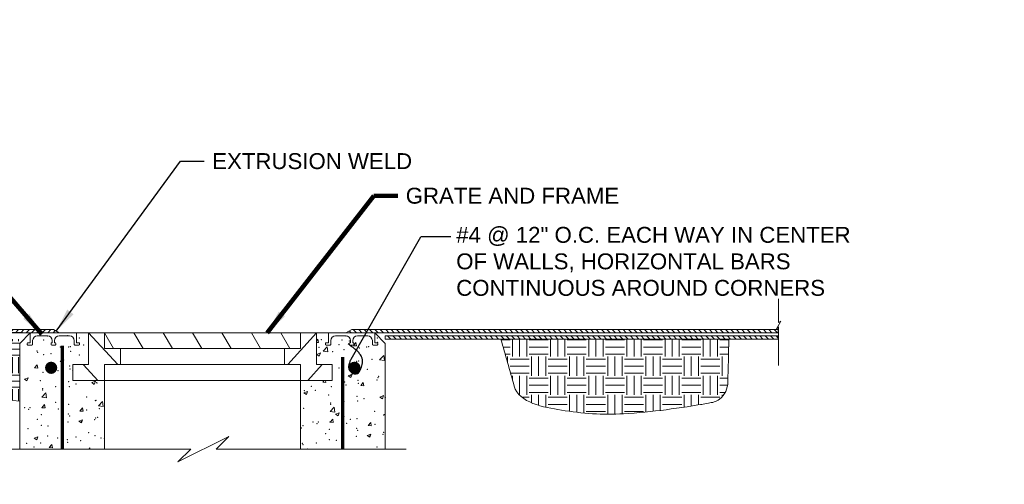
# Model space of a CAD drawing. Header units: feet. Extents: x -1473 to -1113, y 346 to 592.
# Tile 11 of 18: x -1297 to -1204, y 412 to 455. Entities that reach past the tile are written whole.
import ezdxf

# ---------------------------------------------------------------- set-up
doc = ezdxf.new("R2010")
doc.units = ezdxf.units.FT
doc.header["$MEASUREMENT"] = 0
doc.layers.get('DefPoints').update_dxf_attribs({"lineweight": 0})
for name, color, linetype, lineweight in [('C-Detl-Grph-Wt 0', 4, 'Continuous', 0), ('G-ANNO-DIMS', 2, 'Continuous', 0), ('G-ANNO-MASK', 1, 'Continuous', 0), ('G-ANNO-PATT', 250, 'Continuous', 0), ('S-REIN-RBAR', 1, 'Continuous', 70)]:
    doc.layers.add(name, color=color, linetype=linetype, lineweight=lineweight)
doc.layers.add('G-ANNO-NOTE', color=4, linetype='Continuous')
doc.layers.add('G-ANNO-NPLT', color=2, linetype='Continuous', lineweight=0, plot=False)
doc.styles.add("AEC_AC_05ArchDims-CC_1_1'", font='arial.ttf', dxfattribs={"height": 1.5})
doc.styles.add("AEC_AC_44Text-LeftTop_1_1'", font='arial.ttf', dxfattribs={"height": 1.5})
doc.styles.add('Style-Arial', font='arial.ttf')
doc.dimstyles.new("AEC_AC_05_Arch-Dims_1_1'", dxfattribs={"dimtxt": 1.5, "dimasz": 2.25, "dimexe": 0.75, "dimexo": 0.75, "dimgap": 0.75, "dimtad": 1, "dimdec": 4, "dimzin": 15, "dimdsep": 46, "dimlunit": 4, "dimtxsty": "AEC_AC_05ArchDims-CC_1_1'", "dimcen": 0.09, "dimclrd": 256, "dimclre": 256, "dimazin": 2, "dimtfac": 0.7, "dimtdec": 4, "dimtix": 1, "dimtmove": 1, "dimatfit": 3, "dimfxl": 1, "dimfrac": 1, "dimtolj": 1, "dimtzin": 15, "dimlwd": 30, "dimlwe": 30, "dimarcsym": 0})
doc.dimstyles.new("AEC_AC_44_Notes_1_1'", dxfattribs={"dimtxt": 1.5, "dimasz": 2.25, "dimexe": 0.75, "dimexo": 0.75, "dimgap": 0.75, "dimtad": 1, "dimjust": 1, "dimdec": 3, "dimzin": 15, "dimdsep": 46, "dimlunit": 5, "dimtxsty": "AEC_AC_44Text-LeftTop_1_1'", "dimblk": 'NONE', "dimcen": 0.09, "dimclrd": 256, "dimclre": 256, "dimazin": 2, "dimtfac": 0.7, "dimtdec": 3, "dimtmove": 1, "dimatfit": 1, "dimfxl": 1, "dimfrac": 1, "dimtolj": 1, "dimtzin": 15, "dimlwd": 30, "dimlwe": 30, "dimarcsym": 0})

# ---------------------------------------------------------------- blocks, each defined once
blk = doc.blocks.new('SQUIG_1_1_1')
at = {"color": 0}
blk.add_open_spline([(0, 0), (3.2, 0.6), (6.3, 0.8), (9.5, 0.8), (13.1, 0.8), (16.3, 0.6), (20, -0.2), (23.8, -1), (27, -2.7), (29.8, -4.8), (32.4, -6.7), (34.5, -9.4), (35.7, -13), (37.5, -18.1), (37.7, -22.9), (36.4, -27.4), (35.2, -31.6), (30.8, -35.2), (26.2, -36.2), (21.1, -37.4), (16.3, -37.7), (11.1, -37.2), (4.9, -36.7), (-0.6, -36), (-6.6, -34), (-9.8, -32.9), (-12.7, -31.2), (-15.1, -29.1), (-18.7, -25.8), (-21.9, -22), (-24.6, -17.6), (-26.9, -13.9), (-28.9, -10.4), (-30.2, -6.4), (-31.6, -1.9), (-32.8, 2.5), (-34.1, 7), (-35.8, 13), (-37.5, 18.9), (-38.7, 25)], degree=3, knots=[0, 0, 0, 0, 0.05545, 0.05545, 0.05545, 0.11674, 0.11674, 0.11674, 0.179816, 0.179816, 0.179816, 0.238736, 0.238736, 0.238736, 0.322676, 0.322676, 0.322676, 0.40101, 0.40101, 0.40101, 0.489182, 0.489182, 0.489182, 0.593706, 0.593706, 0.593706, 0.651117, 0.651117, 0.651117, 0.737771, 0.737771, 0.737771, 0.810337, 0.810337, 0.810337, 0.891932, 0.891932, 0.891932, 1, 1, 1, 1], dxfattribs=at)
blk = doc.blocks.new('*D106')
at = {"layer": 'DefPoints', "color": 0, "lineweight": 50, "transparency": 16777216}
for p in [(-1296.374, 425.893), (-1309.746, 389.347), (-1297.374, 389.347)]:
    blk.add_point(p, dxfattribs=at)
at = {"layer": 'G-ANNO-DIMS', "lineweight": 30, "transparency": 16777216}
for p, q in [((-1297.124, 425.893), (-1310.496, 425.893)), ((-1309.746, 423.643), (-1309.746, 391.597)), ((-1298.124, 389.347), (-1310.496, 389.347))]:
    blk.add_line(p, q, dxfattribs=at)
at = {"layer": 'G-ANNO-DIMS', "lineweight": 50, "transparency": 16777216}
for points in [[(-1310.121, 423.643), (-1309.371, 423.643), (-1309.746, 425.893)], [(-1310.121, 391.597), (-1309.371, 391.597), (-1309.746, 389.347)]]:
    blk.add_solid(points, dxfattribs=at)
at = {"layer": 'G-ANNO-DIMS', "color": 0, "lineweight": 25, "transparency": 16777216, "insert": (-1312.534, 407.62), "char_height": 1.5, "attachment_point": 5, "rotation": 90, "style": "AEC_AC_05ArchDims-CC_1_1'"}
blk.add_mtext('\\A1;D, VARIES\\PSEE PLANS', dxfattribs=at)
blk = doc.blocks.new('_None')

msp = doc.modelspace()

# ---------------------------------------------------------------- hatches: boundary and pattern name
at = {"layer": 'G-ANNO-PATT', "ltscale": 0.6}
h = msp.add_hatch(dxfattribs=at)
h.set_pattern_fill('MSTN', color=256, style=0, pattern_type=2)
h.set_pattern_definition([(45, (-1334.44206, 425.89224), (-0.2545584, 0.2545584), [])])
h.paths.add_polyline_path([(-1334.44429, 425.89306), (-1334.44429, 426.19608), (-1294.20075, 426.19543), (-1293.64393, 425.89241)])
at = {"layer": 'G-ANNO-PATT', "ltscale": 0.6, "extrusion": (-2.38532e-13, -1.52763e-11, -1)}
h = msp.add_hatch(dxfattribs=at)
h.set_pattern_fill('MSTN', color=256, style=0, pattern_type=2)
h.set_pattern_definition([(45, (1266.60687, 425.89224), (-0.2545584, 0.2545584), [])])
h.paths.add_polyline_path([(1225.80378, 425.89306), (1225.80378, 426.19608), (1266.04733, 426.19543), (1266.60414, 425.89241)])
at = {"layer": 'G-ANNO-PATT', "ltscale": 0.6, "extrusion": (0, 0, -1)}
h = msp.add_hatch(dxfattribs=at)
h.set_pattern_fill('MSTN', color=256, style=0, pattern_type=2)
h.set_pattern_definition([(45, (1262.87158, 425.30306), (-0.2545584, 0.2545584), [])])
h.paths.add_polyline_path([(1225.78628, 425.30296), (1225.78628, 425.60087), (1262.87117, 425.60087), (1262.87117, 425.30296)])
at = {"layer": 'G-ANNO-PATT'}
h = msp.add_hatch(dxfattribs=at)
h.set_pattern_fill('EARTH', color=256, style=0, pattern_type=2)
h.set_pattern_definition([(180, (-1308.7435, 415.8973), (-1.5, -1.5), [1.5, -1.5]), (180, (-1308.7435, 415.3348), (-1.5, -1.5), [1.5, -1.5]), (180, (-1308.7435, 414.7723), (-1.5, -1.5), [1.5, -1.5]), (270, (-1308.931, 414.5848), (1.5, -1.5), [1.5, -1.5]), (270, (-1309.4935, 414.5848), (1.5, -1.5), [1.5, -1.5]), (270, (-1310.056, 414.5848), (1.5, -1.5), [1.5, -1.5])])
edge = h.paths.add_edge_path()
edge.add_line((-1297.37237, 419.45405), (-1297.37237, 425.29496))
edge.add_line((-1297.37237, 425.29496), (-1297.37713, 425.29496))
edge.add_line((-1297.37713, 425.29496), (-1304.52744, 425.29496))
edge.add_line((-1304.52744, 425.29496), (-1304.35161, 421.89921))
edge.add_spline(control_points=[(-1304.35161, 421.89921), (-1304.30379, 420.97564), (-1303.51659, 419.80599), (-1302.5933, 419.7531)], knot_values=[0, 0, 0, 0, 1, 1, 1, 1], degree=3, periodic=0)
edge.add_line((-1302.5933, 419.7531), (-1297.37237, 419.45405))
at = {"layer": 'G-ANNO-PATT', "ltscale": 1.2}
h = msp.add_hatch(dxfattribs=at)
h.set_pattern_fill('EARTH', color=256, style=0, pattern_type=2)
h.set_pattern_definition([(270, (-1240.0804, 414.6388), (1.8, -1.8), [1.8, -1.8]), (270, (-1239.4054, 414.6388), (1.8, -1.8), [1.8, -1.8]), (270, (-1238.7304, 414.6388), (1.8, -1.8), [1.8, -1.8]), (0, (-1238.5054, 414.4138), (1.8, 1.8), [1.8, -1.8]), (0, (-1238.5054, 413.7388), (1.8, 1.8), [1.8, -1.8]), (0, (-1238.5054, 413.0638), (1.8, 1.8), [1.8, -1.8])])
edge = h.paths.add_edge_path()
edge.add_line((-1251.96464, 425.29067), (-1250.71188, 420.86197))
edge.add_spline(control_points=[(-1250.71188, 420.86197), (-1250.25874, 419.26008), (-1247.92074, 418.86894), (-1246.26057, 418.59736), (-1244.30348, 418.2772), (-1242.33434, 418.13228), (-1240.38325, 418.251), (-1237.7127, 418.4135), (-1235.05077, 418.7789), (-1232.38689, 419.2501), (-1232.01766, 419.31541), (-1231.66519, 419.35778), (-1231.33404, 419.62309), (-1230.80589, 420.04626), (-1230.56134, 420.62798), (-1230.54773, 421.22165)], knot_values=[0, 0, 0, 0, 0.22868784, 0.22868784, 0.22868784, 0.49827826, 0.49827826, 0.49827826, 0.86727966, 0.86727966, 0.86727966, 0.91842599, 0.91842599, 0.91842599, 1, 1, 1, 1], degree=3, periodic=0)
edge.add_line((-1230.54773, 421.22165), (-1230.45444, 425.29067))
edge.add_line((-1230.45444, 425.29067), (-1251.96464, 425.29067))
at = {"layer": 'S-REIN-RBAR'}
for points in [[(-1293.83031, 422.58675, 1), (-1294.98371, 422.58675, 1)], [(-1265.20424, 422.58675, 1), (-1266.35764, 422.58675, 1)]]:
    msp.add_hatch(color=256, dxfattribs=at).paths.add_polyline_path(points)

# ---------------------------------------------------------------- linework, layer by layer
at = {"layer": 'C-Detl-Grph-Wt 0'}
for p, q in [((-1296.37401, 425.89306, 0.00157), (-1297.374, 424.89306, 0.00157)), ((-1289.37002, 425.89306, 0.00157), (-1296.37401, 425.89306, 0.00157)), ((-1290.87002, 425.89306, 0.00157), (-1290.87002, 422.89306, 0.00157)), ((-1289.37002, 425.89306, 0.00157), (-1289.37002, 424.39306, 0.00157)), ((-1263.87407, 425.89306, 0.00157), (-1289.37002, 425.89306, 0.00157)), ((-1270.87806, 424.39306, 0.00157), (-1270.87806, 425.89306, 0.00157)), ((-1269.37806, 422.89306, 0.00157), (-1269.37806, 425.89306, 0.00157)), ((-1262.87407, 424.89306, 0.00157), (-1263.87407, 425.89306, 0.00157)), ((-1297.374, 424.89306, 0.00157), (-1297.374, 414.91858, 0.00157)), ((-1262.87407, 414.91858, 0.00157), (-1262.87407, 424.89306, 0.00157)), ((-1270.87806, 424.39306, 0.00157), (-1289.37002, 424.39306, 0.00157)), ((-1287.87002, 424.39306, 0.00157), (-1287.87002, 422.89306, 0.00157)), ((-1272.37805, 422.89306, 0.00157), (-1272.37805, 424.39306, 0.00157)), ((-1290.87002, 422.89306, 0.00157), (-1292.37001, 422.89306, 0.00157)), ((-1292.37001, 422.89306, 0.00157), (-1292.37001, 421.39306, 0.00157)), ((-1270.87806, 422.89306, 0.00157), (-1289.37002, 422.89306, 0.00157)), ((-1289.37002, 422.89306, 0.00157), (-1289.37002, 414.91858, 0.00157)), ((-1270.87806, 414.91858, 0.00157), (-1270.87806, 422.89306, 0.00157)), ((-1267.87806, 422.89306, 0.00157), (-1269.37806, 422.89306, 0.00157)), ((-1267.87806, 422.89306, 0.00157), (-1267.87806, 421.39306, 0.00157)), ((-1289.37002, 421.39306, 0.00157), (-1292.37001, 421.39306, 0.00157)), ((-1270.87806, 421.39306, 0.00157), (-1289.37002, 421.39306, 0.00157)), ((-1267.87806, 421.39306, 0.00157), (-1270.87806, 421.39306, 0.00157))]:
    msp.add_line(p, q, dxfattribs=at)
at = {"layer": 'C-Detl-Grph-Wt 0', "ltscale": 0.022277}
for p, q in [((-1296.37401, 425.89306, 0.00157), (-1296.37401, 424.95056, 0.00157)), ((-1295.71077, 425.60216, 0.00157), (-1294.74501, 425.60216, 0.00157)), ((-1292.67385, 425.60216, 0.00157), (-1293.63962, 425.60216, 0.00157)), ((-1292.01062, 425.89306, 0.00157), (-1292.01062, 424.95056, 0.00157)), ((-1268.23746, 425.89306, 0.00157), (-1268.23746, 424.95056, 0.00157)), ((-1267.57422, 425.60216, 0.00157), (-1266.60846, 425.60216, 0.00157)), ((-1264.53731, 425.60216, 0.00157), (-1265.50307, 425.60216, 0.00157)), ((-1263.87407, 425.89306, 0.00157), (-1263.87407, 424.95056, 0.00157)), ((-1296.6649, 424.88075, 0.00157), (-1296.6649, 424.7993, 0.00157)), ((-1296.37401, 424.95056, 0.00157), (-1296.59508, 424.95056, 0.00157)), ((-1296.59508, 424.72949, 0.00157), (-1296.22274, 424.72949, 0.00157)), ((-1296.15293, 424.7993, 0.00157), (-1296.15293, 425.16001, 0.00157)), ((-1294.41339, 424.88075, 0.00157), (-1294.41339, 424.7993, 0.00157)), ((-1294.30285, 424.95056, 0.00157), (-1294.34358, 424.95056, 0.00157)), ((-1294.34358, 424.72949, 0.00157), (-1294.19231, 424.72949, 0.00157)), ((-1294.30285, 425.16001, 0.00157), (-1294.30285, 424.95056, 0.00157)), ((-1294.04105, 424.72949, 0.00157), (-1294.19231, 424.72949, 0.00157)), ((-1294.08177, 425.16001, 0.00157), (-1294.08177, 424.95056, 0.00157)), ((-1294.08177, 424.95056, 0.00157), (-1294.04105, 424.95056, 0.00157)), ((-1293.97123, 424.88075, 0.00157), (-1293.97123, 424.7993, 0.00157)), ((-1292.2317, 424.7993, 0.00157), (-1292.2317, 425.16001, 0.00157)), ((-1291.78954, 424.72949, 0.00157), (-1292.16188, 424.72949, 0.00157)), ((-1292.01062, 424.95056, 0.00157), (-1291.78954, 424.95056, 0.00157)), ((-1291.71973, 424.88075, 0.00157), (-1291.71973, 424.7993, 0.00157)), ((-1268.52835, 424.88075, 0.00157), (-1268.52835, 424.7993, 0.00157)), ((-1268.23746, 424.95056, 0.00157), (-1268.45853, 424.95056, 0.00157)), ((-1268.45853, 424.72949, 0.00157), (-1268.08619, 424.72949, 0.00157)), ((-1268.01638, 424.7993, 0.00157), (-1268.01638, 425.16001, 0.00157)), ((-1266.27684, 424.88075, 0.00157), (-1266.27684, 424.7993, 0.00157)), ((-1266.1663, 424.95056, 0.00157), (-1266.20703, 424.95056, 0.00157)), ((-1266.20703, 424.72949, 0.00157), (-1266.05576, 424.72949, 0.00157)), ((-1266.1663, 425.16001, 0.00157), (-1266.1663, 424.95056, 0.00157)), ((-1265.9045, 424.72949, 0.00157), (-1266.05576, 424.72949, 0.00157)), ((-1265.94522, 425.16001, 0.00157), (-1265.94522, 424.95056, 0.00157)), ((-1265.94522, 424.95056, 0.00157), (-1265.9045, 424.95056, 0.00157)), ((-1265.83469, 424.88075, 0.00157), (-1265.83469, 424.7993, 0.00157)), ((-1264.09515, 424.7993, 0.00157), (-1264.09515, 425.16001, 0.00157)), ((-1263.65299, 424.72949, 0.00157), (-1264.02533, 424.72949, 0.00157)), ((-1263.87407, 424.95056, 0.00157), (-1263.65299, 424.95056, 0.00157)), ((-1263.58318, 424.88075, 0.00157), (-1263.58318, 424.7993, 0.00157))]:
    msp.add_line(p, q, dxfattribs=at)
at = {"layer": 'C-Detl-Grph-Wt 0', "ltscale": 0.022277, "extrusion": (0, 0, -1)}
for centre, radius, start, end in [((1295.71077, 425.16001, -0.00157), 0.44216, 0, 90), ((1294.74501, 425.16001, -0.00157), 0.44216, 90, 180), ((1267.57422, 425.16001, -0.00157), 0.44216, 0, 90), ((1266.60846, 425.16001, -0.00157), 0.44216, 90, 180), ((1294.04105, 424.88075, -0.00157), 0.06981, 90, 180), ((1294.04105, 424.7993, -0.00157), 0.06981, 180, 270), ((1292.16188, 424.7993, -0.00157), 0.06981, 270, 0), ((1291.78954, 424.88075, -0.00157), 0.06981, 90, 180), ((1291.78954, 424.7993, -0.00157), 0.06981, 180, 270), ((1265.9045, 424.88075, -0.00157), 0.06981, 90, 180), ((1265.9045, 424.7993, -0.00157), 0.06981, 180, 270), ((1264.02533, 424.7993, -0.00157), 0.06981, 270, 0), ((1263.65299, 424.88075, -0.00157), 0.06981, 90, 180), ((1263.65299, 424.7993, -0.00157), 0.06981, 180, 270)]:
    msp.add_arc(centre, radius, start, end, dxfattribs=at)
at = {"layer": 'C-Detl-Grph-Wt 0', "ltscale": 0.022277}
for centre, radius, start, end in [((-1293.63962, 425.16001, 0.00157), 0.44216, 90, 180), ((-1292.67385, 425.16001, 0.00157), 0.44216, 0, 90), ((-1265.50307, 425.16001, 0.00157), 0.44216, 90, 180), ((-1264.53731, 425.16001, 0.00157), 0.44216, 0, 90), ((-1296.59508, 424.88075, 0.00157), 0.06981, 90, 180), ((-1296.59508, 424.7993, 0.00157), 0.06981, 180, 270), ((-1296.22274, 424.7993, 0.00157), 0.06981, 270, 0), ((-1294.34358, 424.88075, 0.00157), 0.06981, 90, 180), ((-1294.34358, 424.7993, 0.00157), 0.06981, 180, 270), ((-1268.45853, 424.88075, 0.00157), 0.06981, 90, 180), ((-1268.45853, 424.7993, 0.00157), 0.06981, 180, 270), ((-1268.08619, 424.7993, 0.00157), 0.06981, 270, 0), ((-1266.20703, 424.88075, 0.00157), 0.06981, 90, 180), ((-1266.20703, 424.7993, 0.00157), 0.06981, 180, 270)]:
    msp.add_arc(centre, radius, start, end, dxfattribs=at)
at = {"layer": 'C-Detl-Grph-Wt 0', "ltscale": 0.6}
for points in [[(-1334.44429, 426.19608, 0.00157), (-1294.20075, 426.19543, 0.00157), (-1293.64393, 425.89241, 0.00157), (-1334.44429, 425.89306, 0.00157)], [(-1225.80378, 426.19608, 0.00157), (-1266.04733, 426.19543, 0.00157), (-1266.60414, 425.89241, 0.00157), (-1225.80378, 425.89306, 0.00157)], [(-1225.78628, 425.60087, 0.00157), (-1262.87117, 425.60087, 0.00157), (-1262.87117, 425.30296, 0.00157), (-1225.78628, 425.30296, 0.00157)]]:
    msp.add_3dface(points, dxfattribs=at)
at = {"layer": 'G-ANNO-MASK', "ltscale": 0.6}
for p, q in [((-1225.77508, 429.09389, 0.00157), (-1225.77508, 426.84832, 0.00157)), ((-1225.55332, 426.98822, 0.00157), (-1225.99969, 426.2116, 0.00157)), ((-1225.77508, 426.84832, 0.00157), (-1225.55332, 426.98822, 0.00157)), ((-1225.76841, 426.93375, 0.00157), (-1225.77508, 426.93375, 0.00157)), ((-1225.99969, 426.2116, 0.00157), (-1225.77508, 426.44287, 0.00157)), ((-1225.77508, 426.44287, 0.00157), (-1225.77508, 422.81836, 0.00157))]:
    msp.add_line(p, q, dxfattribs=at)
at = {"layer": 'G-ANNO-MASK'}
for p, q in [((-1281.23854, 414.91858, 0.00157), (-1301.3305, 414.91858, 0.00157)), ((-1260.91583, 414.91858, 0.00157), (-1278.83854, 414.91858, 0.00157))]:
    msp.add_line(p, q, dxfattribs=at)
at = {"layer": 'G-ANNO-MASK', "elevation": 0.00157, "flags": 128}
msp.add_lwpolyline([(-1278.83854, 414.91858), (-1277.63854, 416.11857), (-1282.43853, 413.71858), (-1281.23854, 414.91858)], dxfattribs=at)
at = {"layer": 'G-ANNO-NOTE'}
for p in [(-1266.10053, 423.39916, 0.00157), (-1256.70299, 434.93038, 0.00157)]:
    msp.add_line(p, (-1259.52299, 434.93038, 0.00157), dxfattribs=at)
at = {"layer": 'G-ANNO-NPLT'}
msp.add_open_spline([(-1297.37237, 419.45405, 0.0041), (-1299.11268, 419.55374, 0.0041), (-1300.85299, 419.65342, 0.0041), (-1302.5933, 419.7531, 0.0041), (-1303.51659, 419.80599, 0.0041), (-1304.30379, 420.97564, 0.0041), (-1304.35161, 421.89921, 0.0041), (-1304.41022, 423.03113, 0.0041), (-1304.46883, 424.16304, 0.0041), (-1304.52744, 425.29496, 0.0041)], degree=3, knots=[0, 0, 0, 0, 0.45855741, 0.45855741, 0.45855741, 0.70183866, 0.70183866, 0.70183866, 1, 1, 1, 1], dxfattribs=at)
at = {"layer": 'G-ANNO-NPLT', "ltscale": 1.2}
msp.add_open_spline([(-1251.96464, 425.29067, 0.0002), (-1251.54705, 423.81444, 0.0002), (-1251.12947, 422.33821, 0.0002), (-1250.71188, 420.86197, 0.0002), (-1250.25874, 419.26008, 0.0002), (-1247.92074, 418.86894, 0.0002), (-1246.26057, 418.59736, 0.0002), (-1244.30348, 418.2772, 0.0002), (-1242.33434, 418.13228, 0.0002), (-1240.38325, 418.251, 0.0002), (-1237.7127, 418.4135, 0.0002), (-1235.05077, 418.7789, 0.0002), (-1232.38689, 419.2501, 0.0002), (-1232.01766, 419.31541, 0.0002), (-1231.66519, 419.35778, 0.0002), (-1231.33404, 419.62309, 0.0002), (-1230.80589, 420.04626, 0.0002), (-1230.56134, 420.62798, 0.0002), (-1230.54773, 421.22165, 0.0002), (-1230.51664, 422.57799, 0.0002), (-1230.48554, 423.93433, 0.0002), (-1230.45444, 425.29067, 0.0002)], degree=3, knots=[0, 0, 0, 0, 0.15084488, 0.15084488, 0.15084488, 0.31453024, 0.31453024, 0.31453024, 0.50749199, 0.50749199, 0.50749199, 0.77160804, 0.77160804, 0.77160804, 0.80821648, 0.80821648, 0.80821648, 0.8666038, 0.8666038, 0.8666038, 1, 1, 1, 1], dxfattribs=at)
at = {"layer": 'G-ANNO-NPLT'}
msp.add_3dface([(-1112.98796, 592.40061, -93333.33071), (-1472.98796, 592.40061, -93333.33071), (-1472.98796, 346.40061, -93333.33071), (-1112.98796, 346.40061, -93333.33071)], dxfattribs=at)
at = {"layer": 'G-ANNO-PATT'}
for p, q in [((-1290.87002, 425.89306, 0.00157), (-1288.10727, 422.89306, 0.00157)), ((-1289.37002, 425.89306, 0.00157), (-1288.50965, 424.40306, 0.00157)), ((-1286.59878, 425.89306, 0.00157), (-1285.73265, 424.39306, 0.00157)), ((-1283.82753, 425.89306, 0.00157), (-1282.96141, 424.39306, 0.00157)), ((-1281.05629, 425.89306, 0.00157), (-1280.19016, 424.39306, 0.00157)), ((-1278.28492, 425.89306, 0.00157), (-1277.41879, 424.39306, 0.00157)), ((-1275.51367, 425.89306, 0.00157), (-1274.64767, 424.39306, 0.00157)), ((-1272.7423, 425.89306, 0.00157), (-1271.87618, 424.39306, 0.00157)), ((-1269.37806, 425.89306, 0.00157), (-1272.0733, 422.89306, 0.00157)), ((-1269.37806, 425.09624, 0.00157), (-1269.22781, 425.2753, 0.00157)), ((-1269.37806, 424.98009, 0.00157), (-1269.17, 424.96189, 0.00157)), ((-1269.17, 424.96189, 0.00157), (-1269.22781, 425.2753, 0.00157)), ((-1265.88255, 424.67428, 0.00157), (-1265.64151, 424.96154, 0.00157)), ((-1265.88255, 424.67428, 0.00157), (-1265.5837, 424.64813, 0.00157)), ((-1265.5837, 424.64813, 0.00157), (-1265.64151, 424.96154, 0.00157)), ((-1269.3493, 423.85496, 0.00157), (-1268.99921, 423.98935, 0.00157)), ((-1269.3493, 423.85496, 0.00157), (-1269.10059, 423.6872, 0.00157)), ((-1269.10059, 423.6872, 0.00157), (-1268.99921, 423.98935, 0.00157)), ((-1268.74424, 424.1643, 0.00157), (-1268.3548, 424.57019, 0.00157)), ((-1268.74424, 424.16431, 0.00157), (-1268.29955, 424.09534, 0.00157)), ((-1268.29955, 424.09534, 0.00157), (-1268.35479, 424.57019, 0.00157)), ((-1263.40803, 423.33671, 0.00157), (-1263.01859, 423.74259, 0.00157)), ((-1262.96335, 423.26774, 0.00157), (-1263.01859, 423.74259, 0.00157)), ((-1295.97653, 422.58324, 0.00157), (-1295.73548, 422.8705, 0.00157)), ((-1295.67767, 422.55709, 0.00157), (-1295.73548, 422.87051, 0.00157)), ((-1293.56619, 423.19803, 0.00157), (-1293.2161, 423.33242, 0.00157)), ((-1293.56619, 423.19803, 0.00157), (-1293.31748, 423.03027, 0.00157)), ((-1293.31748, 423.03027, 0.00157), (-1293.2161, 423.33242, 0.00157)), ((-1291.35214, 422.87356, 0.00157), (-1289.98814, 421.39231, 0.00157)), ((-1268.84706, 422.89306, 0.00157), (-1270.19368, 421.39406, 0.00157)), ((-1263.40803, 423.33671, 0.00157), (-1262.96335, 423.26774, 0.00157)), ((-1295.97653, 422.58324, 0.00157), (-1295.67767, 422.55709, 0.00157)), ((-1292.39023, 422.26948, 0.00157), (-1292.37001, 422.29357, 0.00157)), ((-1292.39023, 422.26948, 0.00157), (-1292.37001, 422.26771, 0.00157)), ((-1266.36476, 421.84187, 0.00157), (-1266.01467, 421.97625, 0.00157)), ((-1266.36476, 421.84187, 0.00157), (-1266.11605, 421.67411, 0.00157)), ((-1266.11605, 421.67411, 0.00157), (-1266.01467, 421.97625, 0.00157)), ((-1296.93594, 421.51634, 0.00157), (-1296.58585, 421.65073, 0.00157)), ((-1296.93594, 421.51634, 0.00157), (-1296.68723, 421.34859, 0.00157)), ((-1296.68723, 421.34859, 0.00157), (-1296.58585, 421.65073, 0.00157)), ((-1290.58166, 421.18493, 0.00157), (-1290.23157, 421.31932, 0.00157)), ((-1290.58166, 421.18493, 0.00157), (-1290.33295, 421.01718, 0.00157)), ((-1290.33295, 421.01718, 0.00157), (-1290.23157, 421.31932, 0.00157)), ((-1268.7751, 421.22708, 0.00157), (-1268.63582, 421.39306, 0.00157)), ((-1268.7751, 421.22708, 0.00157), (-1268.47624, 421.20093, 0.00157)), ((-1268.47624, 421.20093, 0.00157), (-1268.51168, 421.39306, 0.00157)), ((-1265.1888, 420.91332, 0.00157), (-1264.94775, 421.20058, 0.00157)), ((-1265.1888, 420.91332, 0.00157), (-1264.88994, 420.88717, 0.00157)), ((-1264.88994, 420.88717, 0.00157), (-1264.94775, 421.20058, 0.00157)), ((-1295.28277, 419.82228, 0.00157), (-1294.89333, 420.22816, 0.00157)), ((-1294.83809, 419.75331, 0.00157), (-1294.89333, 420.22816, 0.00157)), ((-1270.56588, 420.22921, 0.00157), (-1270.21578, 420.3636, 0.00157)), ((-1270.56588, 420.22921, 0.00157), (-1270.31717, 420.06145, 0.00157)), ((-1270.31717, 420.06145, 0.00157), (-1270.21578, 420.3636, 0.00157)), ((-1295.28277, 419.82228, 0.00157), (-1294.83809, 419.75331, 0.00157)), ((-1295.28277, 418.82228, 0.00157), (-1295.04173, 419.10954, 0.00157)), ((-1294.98391, 418.79613, 0.00157), (-1295.04173, 419.10954, 0.00157)), ((-1289.94656, 418.99468, 0.00157), (-1289.55712, 419.40056, 0.00157)), ((-1289.50188, 418.92571, 0.00157), (-1289.55712, 419.40056, 0.00157)), ((-1263.38023, 419.82877, 0.00157), (-1263.03014, 419.96316, 0.00157)), ((-1263.38023, 419.82877, 0.00157), (-1263.13152, 419.66101, 0.00157)), ((-1263.13152, 419.66101, 0.00157), (-1263.03014, 419.96316, 0.00157)), ((-1295.28277, 418.82228, 0.00157), (-1294.98391, 418.79613, 0.00157)), ((-1291.69647, 418.50852, 0.00157), (-1291.45542, 418.79578, 0.00157)), ((-1291.69647, 418.50852, 0.00157), (-1291.39761, 418.48237, 0.00157)), ((-1291.39761, 418.48237, 0.00157), (-1291.45542, 418.79578, 0.00157)), ((-1289.94657, 418.99468, 0.00157), (-1289.50188, 418.92571, 0.00157)), ((-1268.08134, 418.46612, 0.00157), (-1267.6919, 418.872, 0.00157)), ((-1268.08134, 418.46612, 0.00157), (-1267.63666, 418.39715, 0.00157)), ((-1267.63666, 418.39715, 0.00157), (-1267.6919, 418.872, 0.00157)), ((-1267.58134, 418.21612, 0.00157), (-1267.23125, 418.3505, 0.00157)), ((-1267.58134, 418.21612, 0.00157), (-1267.33263, 418.04836, 0.00157)), ((-1267.33263, 418.04836, 0.00157), (-1267.23125, 418.3505, 0.00157)), ((-1291.79824, 417.55918, 0.00157), (-1291.44814, 417.69357, 0.00157)), ((-1291.79824, 417.55918, 0.00157), (-1291.54952, 417.39143, 0.00157)), ((-1291.54952, 417.39142, 0.00157), (-1291.44814, 417.69357, 0.00157)), ((-1268.08134, 417.46612, 0.00157), (-1267.8403, 417.75338, 0.00157)), ((-1268.08134, 417.46612, 0.00157), (-1267.78248, 417.43997, 0.00157)), ((-1267.78248, 417.43997, 0.00157), (-1267.8403, 417.75338, 0.00157)), ((-1264.49504, 417.15235, 0.00157), (-1264.254, 417.43962, 0.00157)), ((-1264.19618, 417.12621, 0.00157), (-1264.254, 417.43962, 0.00157)), ((-1264.59681, 416.20302, 0.00157), (-1264.24671, 416.33741, 0.00157)), ((-1264.49504, 417.15235, 0.00157), (-1264.19618, 417.12621, 0.00157)), ((-1264.34809, 416.03526, 0.00157), (-1264.24671, 416.33741, 0.00157)), ((-1295.99935, 415.94653, 0.00157), (-1295.64925, 416.08092, 0.00157)), ((-1295.99935, 415.94653, 0.00157), (-1295.75064, 415.77877, 0.00157)), ((-1295.75064, 415.77877, 0.00157), (-1295.64925, 416.08091, 0.00157)), ((-1294.58901, 415.06132, 0.00157), (-1294.34797, 415.34858, 0.00157)), ((-1294.29016, 415.03517, 0.00157), (-1294.34797, 415.34858, 0.00157)), ((-1264.59681, 416.20302, 0.00157), (-1264.34809, 416.03526, 0.00157)), ((-1294.58901, 415.06132, 0.00157), (-1294.29016, 415.03517, 0.00157)), ((-1290.85921, 414.91858, 0.00157), (-1290.76167, 415.03482, 0.00157)), ((-1290.74022, 414.91858, 0.00157), (-1290.76167, 415.03482, 0.00157))]:
    msp.add_line(p, q, dxfattribs=at)
for p in [(-1296.32449, 425.88069, 0.00157), (-1294.72829, 425.58058, 0.00157), (-1292.88259, 425.6175, 0.00157), (-1266.59174, 425.58058, 0.00157), (-1295.10857, 425.21039, 0.00157), (-1291.76043, 425.40208, 0.00157), (-1291.33673, 424.73845, 0.00157), (-1268.92335, 425.23039, 0.00157), (-1267.2294, 424.77383, 0.00157), (-1266.97202, 425.21039, 0.00157), (-1266.25424, 425.11761, 0.00157), (-1263.62388, 425.40208, 0.00157), (-1263.58512, 425.00484, 0.00157), (-1295.74618, 424.15794, 0.00157), (-1295.68495, 424.0559, 0.00157), (-1295.10037, 423.81569, 0.00157), (-1294.42934, 423.9188, 0.00157), (-1293.55422, 424.56326, 0.00157), (-1292.76902, 424.55642, 0.00157), (-1292.58843, 424.57366, 0.00157), (-1292.57484, 424.13578, 0.00157), (-1291.76023, 423.80602, 0.00157), (-1269.12306, 424.52453, 0.00157), (-1267.83814, 424.12399, 0.00157), (-1266.76567, 424.2981, 0.00157), (-1265.41767, 424.56326, 0.00157), (-1265.31261, 424.44409, 0.00157), (-1264.63247, 424.55642, 0.00157), (-1264.45188, 424.57366, 0.00157), (-1293.3751, 423.24717, 0.00157), (-1292.65208, 422.76639, 0.00157), (-1265.56759, 423.20026, 0.00157), (-1265.387, 423.2175, 0.00157), (-1265.37341, 422.77962, 0.00157), (-1264.1353, 423.38229, 0.00157), (-1295.16117, 422.15122, 0.00157), (-1293.90377, 422.60161, 0.00157), (-1293.7754, 422.30612, 0.00157), (-1292.63564, 422.47131, 0.00157), (-1267.22791, 422.56264, 0.00157), (-1266.17367, 421.89101, 0.00157), (-1264.5588, 422.44986, 0.00157), (-1295.4241, 421.37725, 0.00157), (-1292.75498, 421.26448, 0.00157), (-1292.07376, 421.04364, 0.00157), (-1290.0995, 421.18172, 0.00157), (-1290.08587, 421.15171, 0.00157), (-1266.70235, 421.24544, 0.00157), (-1266.57397, 420.94996, 0.00157), (-1265.45065, 421.41023, 0.00157), (-1265.43421, 421.11515, 0.00157), (-1263.65804, 421.45048, 0.00157), (-1263.55699, 421.65954, 0.00157), (-1263.50456, 421.77824, 0.00157), (-1295.22197, 420.48675, 0.00157), (-1295.21912, 420.62955, 0.00157), (-1293.96742, 420.79434, 0.00157), (-1292.69644, 420.80684, 0.00157), (-1270.52693, 420.443, 0.00157), (-1269.8601, 420.82972, 0.00157), (-1269.4899, 420.44943, 0.00157), (-1268.22267, 420.02109, 0.00157), (-1267.95974, 420.79505, 0.00157), (-1293.98184, 419.3228, 0.00157), (-1293.38911, 419.07158, 0.00157), (-1292.75724, 419.14237, 0.00157), (-1291.06591, 419.82333, 0.00157), (-1290.23136, 419.48731, 0.00157), (-1290.1603, 419.51725, 0.00157), (-1268.02054, 419.13058, 0.00157), (-1268.01769, 419.27338, 0.00157), (-1266.76599, 419.43817, 0.00157), (-1265.55356, 419.90832, 0.00157), (-1265.49501, 419.45068, 0.00157), (-1264.87233, 419.68748, 0.00157), (-1262.89808, 419.82556, 0.00157), (-1262.88444, 419.79554, 0.00157), (-1296.89777, 418.82228, 0.00157), (-1296.53447, 418.65749, 0.00157), (-1296.39777, 418.82228, 0.00157), (-1295.34353, 418.15065, 0.00157), (-1295.28277, 418.82228, 0.00157), (-1295.28277, 418.82228, 0.00157), (-1293.72866, 418.7095, 0.00157), (-1292.78376, 418.22497, 0.00157), (-1291.05955, 418.59673, 0.00157), (-1289.86783, 418.72549, 0.00157), (-1270.58773, 418.77853, 0.00157), (-1263.86448, 418.46717, 0.00157), (-1263.02993, 418.13115, 0.00157), (-1262.95887, 418.16109, 0.00157), (-1295.69969, 417.72444, 0.00157), (-1292.81804, 417.4779, 0.00157), (-1292.67442, 418.03788, 0.00157), (-1291.54671, 417.51525, 0.00157), (-1290.29501, 417.68004, 0.00157), (-1290.2211, 417.85278, 0.00157), (-1290.00531, 417.9251, 0.00157), (-1269.69634, 417.46612, 0.00157), (-1269.33304, 417.30133, 0.00157), (-1269.19634, 417.46612, 0.00157), (-1268.08134, 417.46612, 0.00157), (-1268.08134, 417.46612, 0.00157), (-1266.78041, 417.96664, 0.00157), (-1266.52723, 417.35334, 0.00157), (-1266.18768, 417.71542, 0.00157), (-1265.55581, 417.78621, 0.00157), (-1263.85812, 417.24057, 0.00157), (-1296.59812, 416.85022, 0.00157), (-1295.34357, 417.15781, 0.00157), (-1294.70446, 417.09952, 0.00157), (-1290.87422, 416.47519, 0.00157), (-1270.81121, 416.90727, 0.00157), (-1270.64853, 417.11406, 0.00157), (-1268.49827, 416.36828, 0.00157), (-1268.1421, 416.79449, 0.00157), (-1265.58233, 416.86881, 0.00157), (-1265.47299, 416.68172, 0.00157), (-1263.09358, 416.32388, 0.00157), (-1263.01967, 416.49662, 0.00157), (-1296.70608, 415.47414, 0.00157), (-1295.40437, 415.49334, 0.00157), (-1294.72342, 416.16796, 0.00157), (-1293.79015, 415.97466, 0.00157), (-1292.87884, 415.81343, 0.00157), (-1292.86205, 415.54319, 0.00157), (-1292.0543, 416.05518, 0.00157), (-1291.61036, 415.70798, 0.00157), (-1290.2819, 416.18831, 0.00157), (-1289.7167, 415.95729, 0.00157), (-1289.38519, 415.94241, 0.00157), (-1270.70932, 415.44959, 0.00157), (-1269.39669, 415.49406, 0.00157), (-1268.14214, 415.80165, 0.00157), (-1267.50303, 415.74336, 0.00157), (-1265.61661, 416.12174, 0.00157), (-1264.34528, 416.15909, 0.00157), (-1296.01981, 415.12747, 0.00157), (-1270.64839, 415.32927, 0.00157), (-1270.1911, 414.92457, 0.00157), (-1263.67279, 415.11903, 0.00157)]:
    msp.add_point(p, dxfattribs=at)
at = {"layer": 'S-REIN-RBAR'}
for p, q in [((-1293.36964, 424.65681, 0.00157), (-1293.36964, 414.91858, 0.00157)), ((-1266.87856, 414.91858, 0.00157), (-1266.87856, 423.59081, 0.00157))]:
    msp.add_line(p, q, dxfattribs=at)

# ---------------------------------------------------------------- block references
at = {"layer": 'G-ANNO-NOTE', "xscale": 0.0317499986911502, "yscale": -0.03174999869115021, "zscale": 0.0317499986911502, "rotation": 248.4495489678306}
msp.add_blockref('SQUIG_1_1_1', (-1266.10053, 423.39916, 0.00157), dxfattribs=at)

# ---------------------------------------------------------------- texts
at = {"layer": 'G-ANNO-NOTE', "lineweight": 50, "insert": (-1279.20336, 441.31608, 0.00157), "char_height": 1.5, "attachment_point": 7, "style": "AEC_AC_44Text-LeftTop_1_1'"}
msp.add_mtext('EXTRUSION WELD', dxfattribs=at)
at = {"layer": 'G-ANNO-NOTE', "insert": (-1260.94567, 438.8127, 0.00157), "char_height": 1.5, "attachment_point": 4, "style": 'Style-Arial'}
msp.add_mtext('GRATE AND FRAME', dxfattribs=at)
at = {"layer": 'G-ANNO-NOTE', "insert": (-1256.18176, 435.88042, -0.00039), "char_height": 1.5, "width": 39.3625184, "attachment_point": 1, "style": 'Style-Arial'}
msp.add_mtext('#4 @ 12" O.C. EACH WAY IN CENTER OF WALLS, HORIZONTAL BARS CONTINUOUS AROUND CORNERS', dxfattribs=at)

# ---------------------------------------------------------------- dimensions: what is measured, and where the dimension line sits
at = {"layer": 'G-ANNO-DIMS', "lineweight": 25}
dim = msp.add_linear_dim(base=(-1309.74586, 389.34688, 0.00157), p1=(-1296.37401, 425.89306, 0.00157), p2=(-1297.374, 389.34688, 0.00157), angle=270, text='D, VARIES\\PSEE PLANS', dimstyle="AEC_AC_05_Arch-Dims_1_1'", override={"dimatfit": 1}, dxfattribs=at)
dim.commit()
dim.dimension.update_dxf_attribs({"geometry": '*D106', "text_midpoint": (-1312.53423, 407.61997, 0.00157)})

# ---------------------------------------------------------------- leaders
at = {"layer": 'G-ANNO-NOTE', "lineweight": 25, "annotation_type": 0, "has_hookline": 1}
for points, override, hookline_direction, text_width in [([(-1293.92234, 426.04392, 0.00157), (-1282.20336, 442.0918, 0.00157), (-1279.95336, 442.0918, 0.00157)], {"dimtad": 0, "dimclrd": 0}, 0, 18.58424), ([(-1295.2779, 425.75903, 0.00157), (-1307.74468, 440.03003, 0.00157), (-1309.99468, 440.03003, 0.00157)], {"dimtad": 0, "dimclrd": 0, "dimlwd": 65534}, 1, 24.87892), ([(-1274.01826, 425.89306, 0.00157), (-1263.94567, 438.8127, 0.00157), (-1261.69567, 438.8127, 0.00157)], {"dimtad": 0, "dimclrd": 0, "dimlwd": 65534}, 0, 19.91746)]:
    msp.add_leader(points, dimstyle="AEC_AC_44_Notes_1_1'", override=override, dxfattribs=dict(at, hookline_direction=hookline_direction, text_width=text_width))

doc.saveas('drawing.dxf')
